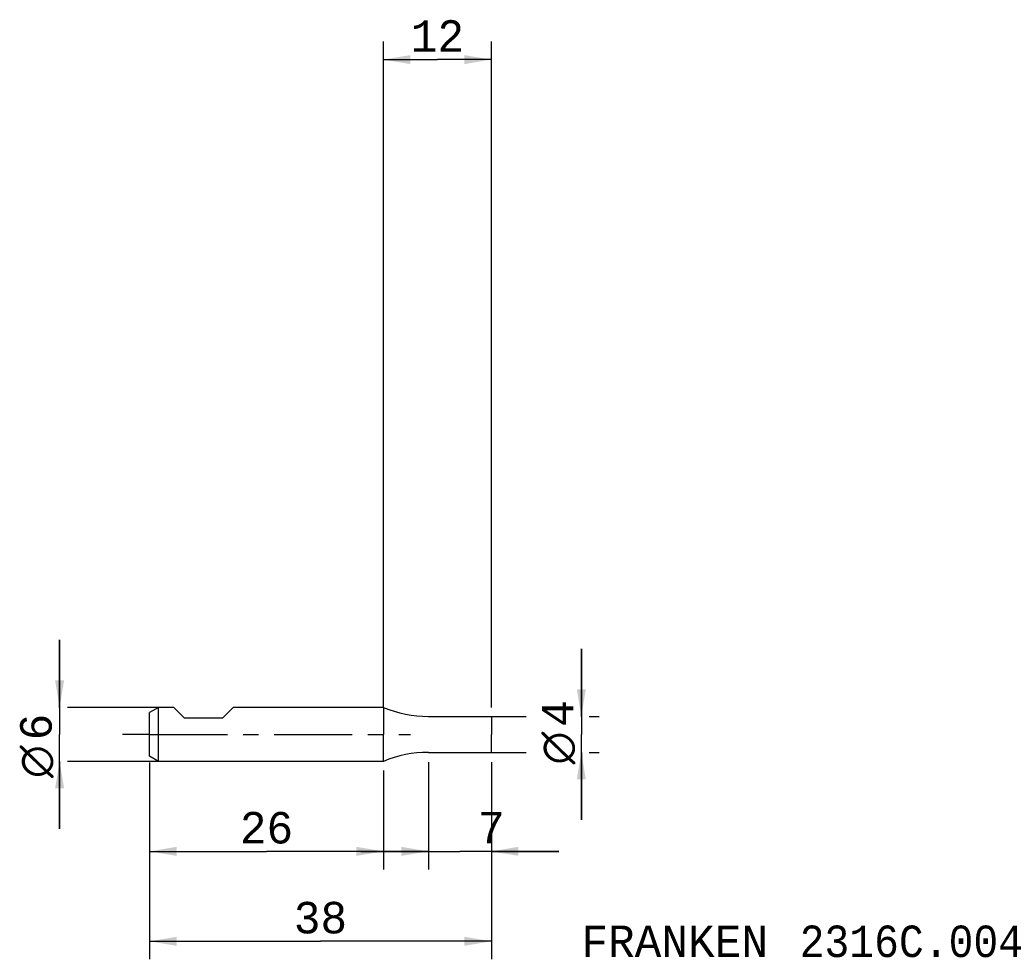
# Model space of a CAD drawing. Extents: x -40 to 69, y -25 to 79.
import ezdxf
from ezdxf.enums import TextEntityAlignment as Align

# ---------------------------------------------------------------- set-up
doc = ezdxf.new("R2010")
doc.units = 0
doc.header["$LTSCALE"] = 23.1
doc.linetypes.add('CENTER', pattern=[0.6, 0.375, -0.075, 0.075, -0.075])
doc.layers.get('0').update_dxf_attribs({"linetype": 'CONTINUOUS'})
for name, color, linetype in [('1', 4, 'CONTINUOUS'), ('2', 7, 'CONTINUOUS'), ('SK1', 4, 'CONTINUOUS'), ('SK2', 7, 'CONTINUOUS'), ('SK4', 2, 'CENTER'), ('SK6', 5, 'CONTINUOUS')]:
    doc.layers.add(name, color=color, linetype=linetype)
doc.styles.add('TEXTSTYLE_1', font='gdt', dxfattribs={"width": 0.8})
doc.styles.add('TEXTSTYLE_2', font='monos.ttf')
doc.dimstyles.new('DIMSTYLE_1', dxfattribs={"dimtxt": 3.5, "dimasz": 3, "dimexe": 2, "dimexo": 0, "dimgap": 0.875, "dimtad": 1, "dimdec": 3, "dimtxsty": 'TEXTSTYLE_2', "dimblk": '_FILLED', "dimblk1": '_FILLED', "dimblk2": '_FILLED', "dimcen": 0.09, "dimclrt": 5, "dimazin": 3, "dimtfac": 1, "dimtdec": 3, "dimtofl": 0, "dimtmove": 0, "dimatfit": 3, "dimtolj": 1})
doc.dimstyles.new('DIMSTYLE_2', dxfattribs={"dimtxt": 3.5, "dimasz": 3, "dimexe": 2, "dimexo": 0, "dimgap": 0.875, "dimtad": 1, "dimdec": 3, "dimtxsty": 'TEXTSTYLE_2', "dimblk": '_FILLED', "dimblk1": '_FILLED', "dimblk2": '_FILLED', "dimcen": 0.09, "dimclrt": 5, "dimazin": 3, "dimtp": 0.2, "dimtm": 0.2, "dimtfac": 1, "dimtdec": 3, "dimtofl": 0, "dimtmove": 0, "dimatfit": 3, "dimtolj": 1})
doc.dimstyles.new('DIMSTYLE_3', dxfattribs={"dimtxt": 3.5, "dimasz": 3, "dimexe": 2, "dimexo": 0, "dimgap": 0.875, "dimtad": 1, "dimdec": 3, "dimtxsty": 'TEXTSTYLE_2', "dimblk": '_FILLED', "dimblk1": '_FILLED', "dimblk2": '_FILLED', "dimcen": 0.09, "dimclrt": 5, "dimazin": 3, "dimtp": 0.1, "dimtm": 0.1, "dimtfac": 1, "dimtdec": 3, "dimtofl": 0, "dimtmove": 0, "dimatfit": 3, "dimtolj": 1})

# ---------------------------------------------------------------- blocks, each defined once
blk = doc.blocks.new('_FILLED')
at = {"color": 0, "linetype": 'BYBLOCK'}
blk.add_solid([(0, 0), (-1, 0.167), (-1, -0.167)], dxfattribs=at)
blk = doc.blocks.new('*D0')
at = {"layer": '2', "color": 7, "linetype": 'CONTINUOUS'}
for p, q in [((5, -3.07), (5, -15)), ((12, -3.07), (12, -6.87)), ((5, -13), (-2.5, -13)), ((-2.5, -13), (8.5, -13)), ((19.5, -13), (8.5, -13)), ((12, -13), (19.5, -13)), ((12, -13.87), (12, -15))]:
    blk.add_line(p, q, dxfattribs=at)
at = {"layer": '2', "color": 7, "linetype": 'CONTINUOUS', "xscale": 3, "yscale": 3, "zscale": 3}
blk.add_blockref('_FILLED', (5, -13), dxfattribs=at)
at = {"layer": '2', "color": 7, "linetype": 'CONTINUOUS', "xscale": 3, "yscale": 3, "zscale": 3, "rotation": 180}
blk.add_blockref('_FILLED', (12, -13), dxfattribs=at)
at = {"layer": '2', "color": 7, "linetype": 'CONTINUOUS', "style": 'TEXTSTYLE_2'}
blk.add_text('7', height=3.5, dxfattribs=at).set_placement((12, -12.12), align=Align.CENTER)
blk = doc.blocks.new('*D1')
at = {"layer": '2', "color": 7, "linetype": 'CONTINUOUS'}
for p, q in [((22, 2), (22, 9.5)), ((22, 9.5), (22, 0)), ((12, 2), (15.88, 2)), ((22.88, 2), (24, 2)), ((22, -9.5), (22, 0)), ((12, -2), (15.88, -2)), ((22, -2), (22, -9.5)), ((22.88, -2), (24, -2))]:
    blk.add_line(p, q, dxfattribs=at)
at = {"layer": '2', "color": 7, "linetype": 'CONTINUOUS', "xscale": 3, "yscale": 3, "zscale": 3}
for p, rotation in [((22, 2), 270), ((22, -2), 90)]:
    blk.add_blockref('_FILLED', p, dxfattribs=dict(at, rotation=rotation))
at = {"layer": '2', "color": 7, "linetype": 'CONTINUOUS'}
for s, style, p in [('4', 'TEXTSTYLE_2', (21.12, 2.33)), ('n', 'TEXTSTYLE_1', (21.12, -1.52))]:
    blk.add_text(s, height=3.5, rotation=90, dxfattribs=dict(at, style=style)).set_placement(p, align=Align.CENTER)
blk = doc.blocks.new('*D2')
at = {"layer": '2', "color": 7, "linetype": 'CONTINUOUS'}
for p, q in [((0, 3), (0, 77)), ((12, 3), (12, 77)), ((0, 75), (6, 75)), ((12, 75), (6, 75))]:
    blk.add_line(p, q, dxfattribs=at)
at = {"layer": '2', "color": 7, "linetype": 'CONTINUOUS', "xscale": 3, "yscale": 3, "zscale": 3, "rotation": 180}
blk.add_blockref('_FILLED', (0, 75), dxfattribs=at)
at = {"layer": '2', "color": 7, "linetype": 'CONTINUOUS', "xscale": 3, "yscale": 3, "zscale": 3}
blk.add_blockref('_FILLED', (12, 75), dxfattribs=at)
at = {"layer": '2', "color": 7, "linetype": 'CONTINUOUS', "style": 'TEXTSTYLE_2'}
blk.add_text('12', height=3.5, dxfattribs=at).set_placement((6, 75.875), align=Align.CENTER)
blk = doc.blocks.new('*D3')
at = {"layer": 'SK2', "color": 7, "linetype": 'CONTINUOUS'}
for p, q in [((-26, -3.14), (-26, -25)), ((12, -3.14), (12, -25)), ((-26, -23), (-7, -23)), ((12, -23), (-7, -23))]:
    blk.add_line(p, q, dxfattribs=at)
at = {"layer": 'SK2', "color": 7, "linetype": 'CONTINUOUS', "xscale": 3, "yscale": 3, "zscale": 3, "rotation": 180}
blk.add_blockref('_FILLED', (-26, -23), dxfattribs=at)
at = {"layer": 'SK2', "color": 7, "linetype": 'CONTINUOUS', "xscale": 3, "yscale": 3, "zscale": 3}
blk.add_blockref('_FILLED', (12, -23), dxfattribs=at)
at = {"layer": 'SK2', "color": 7, "linetype": 'CONTINUOUS', "style": 'TEXTSTYLE_2'}
blk.add_text('38', height=3.5, dxfattribs=at).set_placement((-7, -22.12), align=Align.CENTER)
blk = doc.blocks.new('*D4')
at = {"layer": 'SK2', "color": 7, "linetype": 'CONTINUOUS'}
for p, q in [((-36, 3), (-36, 10.5)), ((-36, 10.5), (-36, 0)), ((-25, 3), (-35.12, 3)), ((-36, -10.5), (-36, 0)), ((-36, -3), (-36, -10.5)), ((-25, -3), (-35.12, -3))]:
    blk.add_line(p, q, dxfattribs=at)
at = {"layer": 'SK2', "color": 7, "linetype": 'CONTINUOUS', "xscale": 3, "yscale": 3, "zscale": 3}
for p, rotation in [((-36, 3), 270), ((-36, -3), 90)]:
    blk.add_blockref('_FILLED', p, dxfattribs=dict(at, rotation=rotation))
at = {"layer": 'SK2', "color": 7, "linetype": 'CONTINUOUS'}
for s, style, p in [('6', 'TEXTSTYLE_2', (-36.88, 0.82)), ('n', 'TEXTSTYLE_1', (-36.88, -3.03))]:
    blk.add_text(s, height=3.5, rotation=90, dxfattribs=dict(at, style=style)).set_placement(p, align=Align.CENTER)
blk = doc.blocks.new('*D5')
at = {"layer": 'SK2', "color": 7, "linetype": 'CONTINUOUS'}
for p, q in [((-26, -4), (-26, -15)), ((0, -4), (0, -15)), ((-26, -13), (-13, -13)), ((0, -13), (-13, -13))]:
    blk.add_line(p, q, dxfattribs=at)
at = {"layer": 'SK2', "color": 7, "linetype": 'CONTINUOUS', "xscale": 3, "yscale": 3, "zscale": 3, "rotation": 180}
blk.add_blockref('_FILLED', (-26, -13), dxfattribs=at)
at = {"layer": 'SK2', "color": 7, "linetype": 'CONTINUOUS', "xscale": 3, "yscale": 3, "zscale": 3}
blk.add_blockref('_FILLED', (0, -13), dxfattribs=at)
at = {"layer": 'SK2', "color": 7, "linetype": 'CONTINUOUS', "style": 'TEXTSTYLE_2'}
blk.add_text('26', height=3.5, dxfattribs=at).set_placement((-13, -12.125), align=Align.CENTER)

msp = doc.modelspace()

# ---------------------------------------------------------------- linework, layer by layer
at = {"layer": '1', "color": 4, "linetype": 'CONTINUOUS'}
for p, q in [((0, 3), (0, 0)), ((4.997, 2), (12, 2)), ((12, 2), (12, 0)), ((0, -3), (0, 0)), ((12, -2), (12, 0)), ((4.997, -2), (12, -2))]:
    msp.add_line(p, q, dxfattribs=at)
for centre, start, end in [((4.997, 14.985), 247.366905, 270), ((4.997, -14.985), 90, 112.633095)]:
    msp.add_arc(centre, 12.985, start, end, dxfattribs=at)
at = {"layer": 'SK1', "color": 4, "linetype": 'CONTINUOUS'}
for p, q in [((-25, 3), (-26, 2.4226)), ((-26, -2.4226), (-26, 2.4226)), ((-23.3, 3), (-25, 3)), ((-25, -3), (-25, 3)), ((-22.1, 1.8), (-23.3, 3)), ((-17.9, 1.8), (-16.7, 3)), ((0, 3), (-16.7, 3)), ((-17.9, 1.8), (-22.1, 1.8)), ((-25, -3), (-26, -2.4226)), ((0, -3), (-25, -3))]:
    msp.add_line(p, q, dxfattribs=at)
at = {"layer": 'SK4', "color": 2, "linetype": 'CENTER'}
for q in [(-29, 0), (3, 0)]:
    msp.add_line((-26, 0), q, dxfattribs=at)

# ---------------------------------------------------------------- texts
at = {"layer": 'SK6', "color": 5, "linetype": 'CONTINUOUS', "style": 'TEXTSTYLE_2'}
for s, p in [('FRANKEN ', (22, -24.7492)), ('2316C.004', (46.2452, -24.7492))]:
    msp.add_text(s, height=3.5, dxfattribs=at).set_placement(p)

# ---------------------------------------------------------------- dimensions: what is measured, and where the dimension line sits
at = {"layer": '2', "color": 2, "linetype": 'CONTINUOUS'}
for base, p1, p2, dimstyle, picture, middle in [((12, 75), (0, 3), (12, 3), 'DIMSTYLE_2', '*D2', (6.1258, 75)), ((12, -12.9992), (5, -3.0737), (12, -3.0737), 'DIMSTYLE_1', '*D0', (12.0201, -12.9992))]:
    dim = msp.add_linear_dim(base=base, p1=p1, p2=p2, dimstyle=dimstyle, dxfattribs=at)
    dim.commit()
    dim.dimension.update_dxf_attribs({"geometry": picture, "text_midpoint": middle, "dimtype": 160})
dim = msp.add_linear_dim(base=(22, -2), p1=(12, 2), p2=(12, -2), angle=270, text='%%c<>', dimstyle='DIMSTYLE_1', dxfattribs=at)
dim.commit()
dim.dimension.update_dxf_attribs({"geometry": '*D1', "text_midpoint": (22, 0), "dimtype": 160})
at = {"layer": 'SK2', "color": 2, "linetype": 'CONTINUOUS'}
dim = msp.add_linear_dim(base=(-36, -3), p1=(-25, 3), p2=(-25, -3), angle=270, text='%%c<> ', dimstyle='DIMSTYLE_3', dxfattribs=at)
dim.commit()
dim.dimension.update_dxf_attribs({"geometry": '*D4', "text_midpoint": (-36, -1.5153), "dimtype": 160})
for base, p1, p2, dimstyle, picture, middle in [((12, -23), (-26, -3.1367), (12, -3.1367), 'DIMSTYLE_1', '*D3', (-7.0418, -23)), ((0, -13), (-26, -4), (0, -4), 'DIMSTYLE_2', '*D5', (-13.0083, -13))]:
    dim = msp.add_linear_dim(base=base, p1=p1, p2=p2, dimstyle=dimstyle, dxfattribs=at)
    dim.commit()
    dim.dimension.update_dxf_attribs({"geometry": picture, "text_midpoint": middle, "dimtype": 160})

doc.saveas('drawing.dxf')
